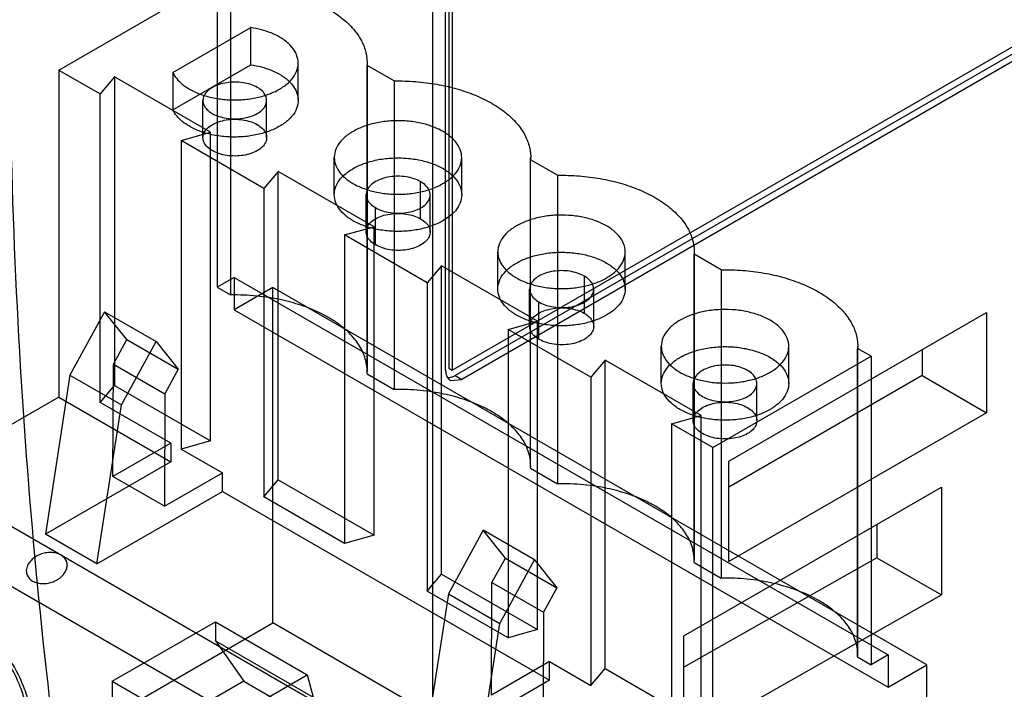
# Model space of a CAD drawing. Header units: millimetres. Extents: x 16 to 123, y 30 to 165.
# Tile 5 of 9: x 84 to 106, y 53 to 68. Entities that reach past the tile are written whole.
import ezdxf

# ---------------------------------------------------------------- set-up
doc = ezdxf.new("R2010")
doc.units = ezdxf.units.MM
doc.header["$LTSCALE"] = 12.643007
doc.layers.get('0').update_dxf_attribs({"linetype": 'CONTINUOUS'})
doc.layers.add('INTFCLR_37563', color=7, linetype='CONTINUOUS')

msp = doc.modelspace()

# ---------------------------------------------------------------- linework, layer by layer
at = {"color": 7, "linetype": 'Continuous'}
for p, q in [((93.096, 31.482), (93.096, 109.867)), ((93.45, 92.468), (93.45, 59.937)), ((93.521, 92.557), (93.521, 59.897)), ((93.379, 59.897), (93.379, 92.23)), ((93.521, 59.897), (113.319, 71.327)), ((113.107, 71.042), (93.591, 59.774)), ((113.249, 70.96), (93.733, 59.692)), ((99.602, 57.896), (105.258, 61.162)), ((105.258, 61.162), (105.258, 58.957)), ((103.844, 60.346), (103.844, 59.774)), ((93.45, 59.937), (93.521, 59.897)), ((93.591, 59.774), (93.733, 59.692)), ((103.844, 59.774), (99.602, 57.324)), ((103.844, 59.774), (105.258, 58.957)), ((93.483, 59.668), (93.733, 59.692)), ((105.258, 58.957), (99.602, 55.691)), ((99.602, 55.691), (99.602, 57.896)), ((98.612, 54.059), (104.269, 57.324)), ((104.269, 57.324), (104.269, 54.957)), ((102.854, 56.508), (102.854, 55.773)), ((102.854, 55.773), (98.612, 53.366)), ((102.854, 55.773), (104.269, 54.957)), ((98.612, 51.748), (104.269, 54.957)), ((98.612, 51.748), (98.612, 54.059))]:
    msp.add_line(p, q, dxfattribs=at)
for points, knots in [([(85.317, 48.016), (84.798, 51.327), (84.031, 58.148), (83.792, 65.005), (83.792, 68.508)], [0, 0, 0, 0, 0.488975, 1, 1, 1, 1]), ([(93.379, 59.897), (93.379, 59.891), (93.38, 59.868), (93.382, 59.845), (93.385, 59.829)], [0, 0, 0, 0, 0.258183, 1, 1, 1, 1]), ([(93.385, 59.829), (93.39, 59.795), (93.41, 59.731), (93.457, 59.683), (93.483, 59.668)], [0, 0, 0, 0, 0.536131, 1, 1, 1, 1]), ([(93.53, 59.745), (93.524, 59.743), (93.503, 59.735), (93.48, 59.73), (93.464, 59.728)], [0, 0, 0, 0, 0.260569, 1, 1, 1, 1]), ([(93.591, 59.774), (93.586, 59.771), (93.566, 59.76), (93.546, 59.751), (93.53, 59.745)], [0, 0, 0, 0, 0.258183, 1, 1, 1, 1])]:
    msp.add_open_spline(points, degree=3, knots=knots, dxfattribs=at)
msp.add_open_spline([(93.464, 59.728), (93.452, 59.726), (93.441, 59.726), (93.429, 59.726)], degree=3, dxfattribs=at)
at = {"layer": 'INTFCLR_37563', "color": 7, "linetype": 'Continuous'}
for p, q in [((84.883, 66.487), (88.358, 68.494)), ((88.358, 68.494), (88.358, 61.717)), ((88.655, 68.323), (88.655, 61.546)), ((87.388, 66.431), (89.103, 67.421)), ((89.103, 66.605), (89.103, 67.421)), ((90.14, 65.824), (90.14, 66.64)), ((91.655, 66.64), (91.655, 59.863)), ((84.883, 66.487), (85.792, 65.963)), ((84.883, 66.487), (84.883, 59.302)), ((87.388, 65.615), (89.103, 66.605)), ((87.388, 66.431), (87.388, 65.615)), ((92.247, 66.249), (91.654, 66.591)), ((91.654, 59.814), (91.654, 66.591)), ((86.106, 66.336), (85.792, 65.963)), ((88.214, 65.12), (86.106, 66.336)), ((86.106, 66.336), (86.106, 59.559)), ((92.247, 66.249), (92.247, 59.472)), ((85.792, 59.186), (85.792, 65.963)), ((88.047, 65.003), (88.047, 65.82)), ((89.447, 65.003), (89.447, 65.82)), ((88.252, 65.534), (88.245, 65.538)), ((87.567, 64.938), (88.214, 65.12)), ((88.214, 58.343), (88.214, 65.12)), ((89.384, 63.889), (87.567, 64.938)), ((87.567, 64.938), (87.567, 58.161)), ((90.932, 63.75), (90.932, 64.566)), ((93.732, 63.75), (93.732, 64.566)), ((95.839, 64.175), (95.246, 64.517)), ((95.246, 57.74), (95.246, 64.517)), ((95.247, 57.79), (95.247, 64.566)), ((89.698, 64.262), (89.384, 63.889)), ((91.806, 63.046), (89.698, 64.262)), ((89.698, 57.485), (89.698, 64.262)), ((92.826, 64.037), (92.834, 64.032)), ((92.827, 63.219), (92.827, 64.036)), ((95.839, 64.175), (95.839, 57.398)), ((89.384, 63.889), (89.384, 57.112)), ((91.632, 62.933), (91.632, 63.75)), ((93.04, 62.929), (93.04, 63.746)), ((91.845, 63.46), (91.836, 63.465)), ((91.837, 62.648), (91.837, 63.464)), ((91.159, 62.864), (91.806, 63.046)), ((91.806, 56.269), (91.806, 63.046)), ((92.976, 61.815), (91.159, 62.864)), ((91.159, 62.864), (91.159, 56.087)), ((94.525, 61.676), (94.525, 62.493)), ((97.325, 61.676), (97.325, 62.493)), ((99.431, 62.101), (98.838, 62.443)), ((98.838, 55.666), (98.838, 62.443)), ((98.84, 62.493), (98.84, 55.716)), ((93.291, 62.188), (92.976, 61.815)), ((95.398, 60.972), (93.291, 62.188)), ((93.291, 55.412), (93.291, 62.188)), ((99.431, 62.101), (99.431, 55.324)), ((88.733, 61.933), (88.358, 61.717)), ((88.733, 61.933), (103.102, 53.638)), ((88.733, 61.933), (88.733, 61.223)), ((96.418, 61.963), (96.427, 61.958)), ((96.419, 61.962), (96.419, 61.146)), ((88.358, 61.717), (88.655, 61.546)), ((89.582, 61.713), (88.733, 61.223)), ((103.95, 53.417), (89.582, 61.713)), ((89.582, 54.34), (89.582, 61.713)), ((92.976, 61.815), (92.976, 55.038)), ((95.225, 60.86), (95.225, 61.676)), ((96.632, 60.856), (96.632, 61.672)), ((88.733, 61.223), (103.102, 52.927)), ((95.437, 61.386), (95.428, 61.391)), ((95.429, 60.574), (95.429, 61.391)), ((85.887, 61.178), (85.123, 59.783)), ((85.887, 61.178), (87.019, 60.525)), ((86.375, 60.566), (85.887, 61.178)), ((94.751, 60.79), (95.398, 60.972)), ((96.568, 59.741), (94.751, 60.79)), ((94.751, 60.79), (94.751, 54.013)), ((95.398, 54.195), (95.398, 60.972)), ((86.08, 60.027), (86.375, 60.566)), ((86.375, 60.566), (87.507, 59.913)), ((86.255, 59.13), (87.019, 60.525)), ((87.019, 60.525), (87.507, 59.913)), ((98.117, 59.602), (98.117, 60.419)), ((100.917, 59.602), (100.917, 60.419)), ((102.727, 60.198), (102.43, 60.369)), ((102.43, 53.593), (102.43, 60.369)), ((102.432, 53.642), (102.432, 60.419)), ((99.252, 58.192), (102.727, 60.198)), ((102.727, 60.198), (102.727, 53.421)), ((86.071, 57.555), (86.08, 60.027)), ((86.08, 60.027), (87.212, 59.374)), ((96.883, 60.115), (96.568, 59.741)), ((98.99, 58.898), (96.883, 60.115)), ((96.883, 53.338), (96.883, 60.115)), ((85.123, 59.783), (84.586, 56.289)), ((85.123, 59.783), (86.255, 59.13)), ((87.507, 59.913), (87.212, 59.374)), ((91.654, 59.814), (92.247, 59.472)), ((96.568, 59.741), (96.568, 52.964)), ((85.792, 59.186), (86.106, 59.559)), ((86.106, 59.559), (88.214, 58.343)), ((98.817, 58.786), (98.817, 59.602)), ((100.217, 58.786), (100.217, 59.602)), ((84.883, 59.302), (81.901, 57.58)), ((84.883, 59.302), (87.344, 57.881)), ((87.212, 59.374), (87.203, 56.902)), ((85.717, 55.636), (86.255, 59.13)), ((87.344, 58.29), (85.792, 59.186)), ((98.343, 58.716), (98.99, 58.898)), ((98.99, 52.121), (98.99, 58.898)), ((99.252, 58.192), (98.343, 58.716)), ((98.343, 58.716), (98.343, 51.939)), ((87.344, 58.29), (86.071, 57.555)), ((87.344, 58.29), (87.344, 57.881)), ((88.214, 58.343), (87.567, 58.161)), ((99.252, 51.007), (99.252, 58.192)), ((87.567, 58.161), (88.475, 57.636)), ((87.344, 57.881), (84.586, 56.289)), ((81.901, 57.58), (96.269, 49.285)), ((87.203, 56.902), (86.071, 57.555)), ((87.203, 56.902), (88.475, 57.636)), ((88.475, 57.228), (88.475, 57.636)), ((95.246, 57.74), (95.839, 57.398)), ((89.384, 57.112), (89.698, 57.485)), ((89.698, 57.485), (91.806, 56.269)), ((85.717, 55.636), (88.475, 57.228)), ((88.475, 57.228), (95.659, 53.08)), ((91.159, 56.087), (89.384, 57.112)), ((81.026, 56.773), (95.394, 48.477)), ((85.717, 55.636), (84.586, 56.289)), ((91.806, 56.269), (91.159, 56.087)), ((94.203, 56.377), (93.439, 54.982)), ((95.334, 55.724), (94.203, 56.377)), ((94.691, 55.765), (94.203, 56.377)), ((94.396, 55.226), (94.691, 55.765)), ((94.57, 54.329), (95.334, 55.724)), ((94.691, 55.765), (95.822, 55.112)), ((95.334, 55.724), (95.822, 55.112)), ((98.838, 55.666), (99.431, 55.324)), ((92.976, 55.038), (93.291, 55.412)), ((93.291, 55.412), (95.398, 54.195)), ((94.387, 52.754), (94.396, 55.226)), ((94.396, 55.226), (95.527, 54.573)), ((93.439, 54.982), (92.901, 51.488)), ((94.751, 54.013), (92.976, 55.038)), ((93.439, 54.982), (94.57, 54.329)), ((95.822, 55.112), (95.527, 54.573)), ((95.527, 54.573), (95.518, 52.101)), ((78.975, 48.216), (89.582, 54.34)), ((86.057, 53.06), (88.32, 54.366)), ((88.32, 54.366), (90.335, 53.203)), ((88.32, 54.366), (88.32, 53.95)), ((103.95, 46.044), (89.582, 54.34)), ((94.033, 50.835), (94.57, 54.329)), ((95.398, 54.195), (94.751, 54.013)), ((88.32, 53.95), (90.466, 52.711)), ((88.32, 53.95), (88.944, 53.061)), ((95.659, 53.489), (94.387, 52.754)), ((95.659, 53.489), (96.568, 52.964)), ((95.659, 53.08), (95.659, 53.489)), ((102.43, 53.593), (102.727, 53.421)), ((103.102, 53.638), (102.727, 53.421)), ((103.102, 53.638), (103.102, 52.927)), ((96.568, 52.964), (96.883, 53.338)), ((96.883, 53.338), (98.99, 52.121)), ((103.102, 52.927), (103.95, 53.417)), ((103.95, 46.044), (103.95, 53.417)), ((88.944, 53.061), (84.183, 50.312)), ((86.057, 53.06), (88.072, 51.896)), ((86.057, 53.06), (86.057, 52.643)), ((88.072, 51.896), (90.335, 53.203)), ((88.944, 53.061), (91.484, 51.595)), ((90.335, 53.203), (90.466, 52.711)), ((95.659, 53.08), (92.901, 51.488))]:
    msp.add_line(p, q, dxfattribs=at)
for centre, radius, start, end in [((88.909, 64.712), 0.666, 60.0015, 60.7061), ((92.49, 62.619), 0.689, 60.0062, 60.7718), ((92.192, 63.245), 0.694, 239.1768, 239.9853), ((96.082, 60.545), 0.689, 60.0062, 60.7718), ((95.784, 61.171), 0.694, 239.1768, 239.9853)]:
    msp.add_arc(centre, radius, start, end, dxfattribs=at)
for points, knots in [([(90.802, 67.83), (90.909, 67.769), (91.106, 67.636), (91.355, 67.402), (91.535, 67.145), (91.641, 66.872), (91.659, 66.683), (91.654, 66.591)], [0, 0, 0, 0, 0.235018, 0.449497, 0.645071, 0.826169, 1, 1, 1, 1]), ([(89.73, 67.212), (89.67, 67.247), (89.54, 67.309), (89.329, 67.378), (89.18, 67.409), (89.103, 67.421)], [0, 0, 0, 0, 0.312441, 0.647546, 1, 1, 1, 1]), ([(87.75, 66.069), (87.828, 66.024), (88.001, 65.946), (88.282, 65.87), (88.584, 65.83), (88.894, 65.83), (89.196, 65.869), (89.478, 65.945), (89.724, 66.056), (89.923, 66.195), (90.066, 66.359), (90.142, 66.542), (90.144, 66.734), (90.068, 66.918), (89.926, 67.083), (89.8, 67.171), (89.73, 67.212)], [0, 0, 0, 0, 0.076617, 0.159823, 0.247172, 0.335442, 0.422874, 0.506212, 0.582813, 0.651263, 0.711523, 0.765362, 0.816537, 0.870591, 0.93121, 1, 1, 1, 1]), ([(87.388, 66.431), (87.41, 66.384), (87.47, 66.291), (87.595, 66.169), (87.695, 66.101), (87.75, 66.069)], [0, 0, 0, 0, 0.301274, 0.633473, 1, 1, 1, 1]), ([(89.103, 66.605), (89.18, 66.593), (89.329, 66.562), (89.54, 66.492), (89.67, 66.43), (89.73, 66.395)], [0, 0, 0, 0, 0.352454, 0.687559, 1, 1, 1, 1]), ([(89.73, 66.395), (89.8, 66.355), (89.925, 66.267), (90.067, 66.103), (90.143, 65.92), (90.143, 65.729), (90.068, 65.546), (89.926, 65.382), (89.728, 65.242), (89.483, 65.131), (89.203, 65.054), (88.9, 65.014), (88.589, 65.014), (88.285, 65.052), (88.002, 65.129), (87.829, 65.207), (87.75, 65.252)], [0, 0, 0, 0, 0.068513, 0.128776, 0.18254, 0.233502, 0.287255, 0.347514, 0.415885, 0.492259, 0.575267, 0.662601, 0.751239, 0.839213, 0.923037, 1, 1, 1, 1]), ([(89.242, 66.106), (89.197, 66.132), (89.094, 66.176), (88.927, 66.215), (88.749, 66.228), (88.571, 66.215), (88.404, 66.177), (88.259, 66.115), (88.145, 66.034), (88.068, 65.936), (88.039, 65.825), (88.063, 65.713), (88.136, 65.613), (88.206, 65.562), (88.245, 65.538)], [0, 0, 0, 0, 0.090432, 0.189204, 0.292407, 0.395509, 0.494006, 0.584074, 0.663297, 0.73166, 0.792708, 0.853467, 0.921225, 1, 1, 1, 1]), ([(92.247, 66.249), (92.405, 66.251), (92.719, 66.242), (93.181, 66.184), (93.62, 66.084), (94.027, 65.945), (94.277, 65.824), (94.394, 65.757)], [0, 0, 0, 0, 0.212856, 0.422658, 0.625818, 0.819129, 1, 1, 1, 1]), ([(88.252, 65.534), (88.298, 65.507), (88.401, 65.463), (88.569, 65.424), (88.747, 65.411), (88.926, 65.424), (89.093, 65.463), (89.237, 65.525), (89.351, 65.607), (89.427, 65.705), (89.456, 65.817), (89.43, 65.93), (89.354, 66.031), (89.283, 66.082), (89.242, 66.106)], [0, 0, 0, 0, 0.090309, 0.189108, 0.292129, 0.394497, 0.492748, 0.582447, 0.661235, 0.729358, 0.790319, 0.851681, 0.920471, 1, 1, 1, 1]), ([(94.394, 65.757), (94.501, 65.695), (94.698, 65.562), (94.947, 65.328), (95.127, 65.071), (95.233, 64.798), (95.251, 64.609), (95.246, 64.517)], [0, 0, 0, 0, 0.235018, 0.449497, 0.645071, 0.826169, 1, 1, 1, 1]), ([(87.75, 65.252), (87.695, 65.284), (87.595, 65.352), (87.47, 65.474), (87.41, 65.567), (87.388, 65.615)], [0, 0, 0, 0, 0.366527, 0.698726, 1, 1, 1, 1]), ([(88.252, 64.717), (88.212, 64.741), (88.141, 64.792), (88.066, 64.891), (88.039, 65.002), (88.065, 65.114), (88.139, 65.213), (88.252, 65.295), (88.395, 65.358), (88.561, 65.397), (88.739, 65.412), (88.918, 65.4), (89.086, 65.362), (89.189, 65.319), (89.235, 65.293)], [0, 0, 0, 0, 0.079404, 0.147691, 0.208659, 0.269483, 0.337313, 0.415912, 0.505432, 0.603563, 0.706538, 0.809871, 0.909013, 1, 1, 1, 1]), ([(93.322, 65.138), (93.244, 65.183), (93.072, 65.261), (92.791, 65.337), (92.489, 65.376), (92.179, 65.377), (91.876, 65.338), (91.595, 65.261), (91.349, 65.151), (91.15, 65.012), (91.007, 64.848), (90.93, 64.665), (90.929, 64.473), (91.005, 64.289), (91.147, 64.124), (91.273, 64.035), (91.342, 63.995)], [0, 0, 0, 0, 0.076617, 0.159823, 0.247172, 0.335442, 0.422874, 0.506212, 0.582813, 0.651263, 0.711523, 0.765362, 0.816537, 0.870591, 0.93121, 1, 1, 1, 1]), ([(89.242, 65.289), (89.283, 65.266), (89.354, 65.214), (89.429, 65.115), (89.456, 65.003), (89.429, 64.892), (89.354, 64.793), (89.241, 64.711), (89.097, 64.648), (88.931, 64.609), (88.752, 64.595), (88.571, 64.607), (88.402, 64.646), (88.298, 64.691), (88.252, 64.717)], [0, 0, 0, 0, 0.079261, 0.147486, 0.208296, 0.26873, 0.33652, 0.415022, 0.504341, 0.602434, 0.705438, 0.809555, 0.909345, 1, 1, 1, 1]), ([(91.342, 63.995), (91.42, 63.95), (91.593, 63.872), (91.874, 63.796), (92.176, 63.757), (92.486, 63.756), (92.789, 63.795), (93.07, 63.872), (93.316, 63.982), (93.515, 64.121), (93.658, 64.285), (93.735, 64.468), (93.736, 64.66), (93.66, 64.844), (93.518, 65.009), (93.392, 65.098), (93.322, 65.138)], [0, 0, 0, 0, 0.076617, 0.159823, 0.247172, 0.335442, 0.422874, 0.506212, 0.582813, 0.651263, 0.711523, 0.765362, 0.816537, 0.870591, 0.93121, 1, 1, 1, 1]), ([(91.342, 63.178), (91.273, 63.219), (91.148, 63.306), (91.006, 63.471), (90.93, 63.654), (90.93, 63.845), (91.005, 64.028), (91.147, 64.192), (91.345, 64.332), (91.59, 64.443), (91.87, 64.52), (92.173, 64.56), (92.483, 64.56), (92.788, 64.521), (93.071, 64.445), (93.244, 64.367), (93.322, 64.322)], [0, 0, 0, 0, 0.068513, 0.128776, 0.18254, 0.233502, 0.287255, 0.347514, 0.415885, 0.492259, 0.575267, 0.662601, 0.751239, 0.839213, 0.923037, 1, 1, 1, 1]), ([(93.322, 64.322), (93.392, 64.281), (93.517, 64.193), (93.659, 64.029), (93.735, 63.846), (93.735, 63.655), (93.66, 63.472), (93.518, 63.308), (93.32, 63.168), (93.075, 63.057), (92.795, 62.98), (92.492, 62.94), (92.181, 62.94), (91.877, 62.979), (91.594, 63.055), (91.421, 63.133), (91.342, 63.178)], [0, 0, 0, 0, 0.068513, 0.128776, 0.18254, 0.233502, 0.287255, 0.347514, 0.415885, 0.492259, 0.575267, 0.662601, 0.751239, 0.839213, 0.923037, 1, 1, 1, 1]), ([(92.826, 64.037), (92.78, 64.063), (92.677, 64.107), (92.51, 64.146), (92.331, 64.159), (92.152, 64.145), (91.985, 64.106), (91.84, 64.044), (91.727, 63.962), (91.651, 63.863), (91.624, 63.751), (91.651, 63.639), (91.725, 63.54), (91.796, 63.488), (91.836, 63.465)], [0, 0, 0, 0, 0.090199, 0.18912, 0.292429, 0.395556, 0.493969, 0.583839, 0.662781, 0.730872, 0.791811, 0.852759, 0.920975, 1, 1, 1, 1]), ([(91.845, 63.46), (91.89, 63.434), (91.993, 63.389), (92.161, 63.35), (92.34, 63.337), (92.518, 63.351), (92.685, 63.389), (92.83, 63.451), (92.944, 63.533), (93.02, 63.631), (93.048, 63.743), (93.022, 63.856), (92.946, 63.957), (92.875, 64.008), (92.834, 64.032)], [0, 0, 0, 0, 0.090309, 0.189108, 0.292129, 0.394497, 0.492748, 0.582447, 0.661235, 0.729358, 0.790319, 0.851681, 0.920471, 1, 1, 1, 1]), ([(95.839, 64.175), (95.997, 64.178), (96.311, 64.168), (96.773, 64.11), (97.213, 64.011), (97.619, 63.871), (97.87, 63.75), (97.986, 63.683)], [0, 0, 0, 0, 0.212856, 0.422658, 0.625818, 0.819129, 1, 1, 1, 1]), ([(97.986, 63.683), (98.093, 63.621), (98.291, 63.488), (98.539, 63.254), (98.719, 62.997), (98.825, 62.724), (98.843, 62.535), (98.838, 62.443)], [0, 0, 0, 0, 0.235018, 0.449497, 0.645071, 0.826169, 1, 1, 1, 1]), ([(91.836, 62.649), (91.796, 62.672), (91.725, 62.723), (91.65, 62.823), (91.624, 62.935), (91.652, 63.046), (91.727, 63.145), (91.841, 63.227), (91.985, 63.29), (92.152, 63.329), (92.331, 63.342), (92.51, 63.329), (92.678, 63.29), (92.781, 63.246), (92.826, 63.22)], [0, 0, 0, 0, 0.079022, 0.147226, 0.208164, 0.269102, 0.337201, 0.416157, 0.506042, 0.604464, 0.707592, 0.81089, 0.909786, 1, 1, 1, 1]), ([(92.834, 63.215), (92.875, 63.192), (92.946, 63.141), (93.021, 63.041), (93.048, 62.929), (93.021, 62.818), (92.946, 62.719), (92.834, 62.637), (92.689, 62.574), (92.523, 62.535), (92.344, 62.521), (92.163, 62.534), (91.994, 62.573), (91.891, 62.617), (91.845, 62.644)], [0, 0, 0, 0, 0.079261, 0.147486, 0.208296, 0.26873, 0.33652, 0.415022, 0.504341, 0.602434, 0.705438, 0.809555, 0.909345, 1, 1, 1, 1]), ([(96.914, 63.064), (96.837, 63.109), (96.664, 63.187), (96.383, 63.263), (96.081, 63.302), (95.771, 63.303), (95.468, 63.264), (95.187, 63.187), (94.941, 63.077), (94.742, 62.938), (94.599, 62.774), (94.522, 62.591), (94.521, 62.399), (94.597, 62.215), (94.739, 62.05), (94.865, 61.961), (94.935, 61.921)], [0, 0, 0, 0, 0.076617, 0.159823, 0.247172, 0.335442, 0.422874, 0.506212, 0.582813, 0.651263, 0.711523, 0.765362, 0.816537, 0.870591, 0.93121, 1, 1, 1, 1]), ([(94.935, 61.921), (95.013, 61.876), (95.185, 61.799), (95.466, 61.722), (95.768, 61.683), (96.078, 61.683), (96.381, 61.721), (96.662, 61.798), (96.908, 61.908), (97.107, 62.047), (97.25, 62.211), (97.327, 62.394), (97.328, 62.586), (97.252, 62.77), (97.11, 62.935), (96.984, 63.024), (96.914, 63.064)], [0, 0, 0, 0, 0.076617, 0.159823, 0.247172, 0.335442, 0.422874, 0.506212, 0.582813, 0.651263, 0.711523, 0.765362, 0.816537, 0.870591, 0.93121, 1, 1, 1, 1]), ([(94.935, 61.105), (94.865, 61.145), (94.74, 61.233), (94.598, 61.397), (94.522, 61.58), (94.522, 61.771), (94.597, 61.954), (94.739, 62.118), (94.937, 62.258), (95.182, 62.369), (95.462, 62.446), (95.765, 62.486), (96.076, 62.486), (96.38, 62.448), (96.663, 62.371), (96.836, 62.293), (96.914, 62.248)], [0, 0, 0, 0, 0.068513, 0.128776, 0.18254, 0.233502, 0.287255, 0.347514, 0.415885, 0.492259, 0.575267, 0.662601, 0.751239, 0.839213, 0.923037, 1, 1, 1, 1]), ([(96.914, 62.248), (96.984, 62.207), (97.109, 62.12), (97.251, 61.955), (97.327, 61.773), (97.327, 61.581), (97.252, 61.398), (97.11, 61.234), (96.912, 61.094), (96.667, 60.983), (96.387, 60.906), (96.084, 60.866), (95.774, 60.866), (95.469, 60.905), (95.186, 60.981), (95.013, 61.059), (94.935, 61.105)], [0, 0, 0, 0, 0.068513, 0.128776, 0.18254, 0.233502, 0.287255, 0.347514, 0.415885, 0.492259, 0.575267, 0.662601, 0.751239, 0.839213, 0.923037, 1, 1, 1, 1]), ([(96.418, 61.963), (96.372, 61.989), (96.27, 62.033), (96.102, 62.072), (95.923, 62.085), (95.744, 62.071), (95.577, 62.032), (95.433, 61.97), (95.319, 61.888), (95.244, 61.789), (95.216, 61.677), (95.243, 61.565), (95.318, 61.466), (95.388, 61.414), (95.428, 61.391)], [0, 0, 0, 0, 0.090199, 0.18912, 0.292429, 0.395556, 0.493969, 0.583839, 0.662781, 0.730872, 0.791811, 0.852759, 0.920975, 1, 1, 1, 1]), ([(99.431, 62.101), (99.589, 62.104), (99.903, 62.094), (100.365, 62.037), (100.805, 61.937), (101.211, 61.797), (101.462, 61.676), (101.578, 61.609)], [0, 0, 0, 0, 0.212856, 0.422658, 0.625818, 0.819129, 1, 1, 1, 1]), ([(95.437, 61.386), (95.483, 61.36), (95.585, 61.316), (95.753, 61.277), (95.932, 61.263), (96.11, 61.277), (96.277, 61.315), (96.422, 61.377), (96.536, 61.459), (96.612, 61.557), (96.64, 61.669), (96.614, 61.783), (96.538, 61.883), (96.467, 61.934), (96.427, 61.958)], [0, 0, 0, 0, 0.090309, 0.189108, 0.292129, 0.394497, 0.492748, 0.582447, 0.661235, 0.729358, 0.790319, 0.851681, 0.920471, 1, 1, 1, 1]), ([(89.505, 61.487), (89.413, 61.502), (89.225, 61.526), (88.941, 61.545), (88.75, 61.547), (88.655, 61.546)], [0, 0, 0, 0, 0.330398, 0.664447, 1, 1, 1, 1]), ([(90.802, 61.053), (90.678, 61.125), (90.409, 61.253), (89.974, 61.397), (89.665, 61.462), (89.505, 61.487)], [0, 0, 0, 0, 0.312529, 0.647605, 1, 1, 1, 1]), ([(101.578, 61.609), (101.685, 61.547), (101.883, 61.415), (102.131, 61.18), (102.311, 60.923), (102.418, 60.65), (102.435, 60.461), (102.43, 60.369)], [0, 0, 0, 0, 0.235018, 0.449497, 0.645071, 0.826169, 1, 1, 1, 1]), ([(95.428, 60.575), (95.388, 60.598), (95.317, 60.649), (95.243, 60.749), (95.216, 60.861), (95.244, 60.973), (95.319, 61.071), (95.433, 61.154), (95.578, 61.216), (95.745, 61.255), (95.923, 61.268), (96.103, 61.255), (96.27, 61.216), (96.373, 61.172), (96.419, 61.146)], [0, 0, 0, 0, 0.079022, 0.147226, 0.208164, 0.269102, 0.337201, 0.416157, 0.506042, 0.604464, 0.707592, 0.81089, 0.909786, 1, 1, 1, 1]), ([(100.507, 60.99), (100.429, 61.035), (100.256, 61.113), (99.975, 61.189), (99.673, 61.229), (99.363, 61.229), (99.061, 61.19), (98.779, 61.114), (98.533, 61.003), (98.334, 60.864), (98.191, 60.7), (98.115, 60.517), (98.113, 60.326), (98.189, 60.141), (98.331, 59.976), (98.457, 59.888), (98.527, 59.847)], [0, 0, 0, 0, 0.076617, 0.159823, 0.247172, 0.335442, 0.422874, 0.506212, 0.582813, 0.651263, 0.711523, 0.765362, 0.816537, 0.870591, 0.93121, 1, 1, 1, 1]), ([(91.553, 60.305), (91.507, 60.403), (91.382, 60.595), (91.124, 60.847), (90.915, 60.988), (90.802, 61.053)], [0, 0, 0, 0, 0.301474, 0.633709, 1, 1, 1, 1]), ([(96.427, 61.141), (96.467, 61.118), (96.538, 61.067), (96.613, 60.967), (96.64, 60.855), (96.613, 60.744), (96.539, 60.645), (96.426, 60.563), (96.282, 60.5), (96.115, 60.461), (95.936, 60.447), (95.755, 60.46), (95.586, 60.499), (95.483, 60.543), (95.437, 60.57)], [0, 0, 0, 0, 0.079261, 0.147486, 0.208296, 0.26873, 0.33652, 0.415022, 0.504341, 0.602434, 0.705438, 0.809555, 0.909345, 1, 1, 1, 1]), ([(98.527, 59.847), (98.605, 59.802), (98.777, 59.725), (99.058, 59.648), (99.36, 59.609), (99.67, 59.609), (99.973, 59.648), (100.254, 59.724), (100.5, 59.834), (100.699, 59.974), (100.842, 60.137), (100.919, 60.32), (100.92, 60.512), (100.845, 60.696), (100.702, 60.862), (100.577, 60.95), (100.507, 60.99)], [0, 0, 0, 0, 0.076617, 0.159823, 0.247172, 0.335442, 0.422874, 0.506212, 0.582813, 0.651263, 0.711523, 0.765362, 0.816537, 0.870591, 0.93121, 1, 1, 1, 1]), ([(98.527, 59.031), (98.457, 59.071), (98.332, 59.159), (98.19, 59.323), (98.114, 59.506), (98.114, 59.697), (98.189, 59.88), (98.331, 60.044), (98.529, 60.184), (98.774, 60.295), (99.054, 60.372), (99.357, 60.412), (99.668, 60.413), (99.972, 60.374), (100.255, 60.297), (100.428, 60.219), (100.507, 60.174)], [0, 0, 0, 0, 0.068513, 0.128776, 0.18254, 0.233502, 0.287255, 0.347514, 0.415885, 0.492259, 0.575267, 0.662601, 0.751239, 0.839213, 0.923037, 1, 1, 1, 1]), ([(91.654, 59.814), (91.657, 59.869), (91.653, 59.981), (91.619, 60.147), (91.578, 60.253), (91.553, 60.305)], [0, 0, 0, 0, 0.326998, 0.658387, 1, 1, 1, 1]), ([(100.507, 60.174), (100.576, 60.134), (100.701, 60.046), (100.843, 59.882), (100.919, 59.699), (100.92, 59.508), (100.844, 59.324), (100.703, 59.16), (100.504, 59.02), (100.259, 58.909), (99.979, 58.832), (99.677, 58.793), (99.366, 58.792), (99.061, 58.831), (98.778, 58.908), (98.605, 58.986), (98.527, 59.031)], [0, 0, 0, 0, 0.068513, 0.128776, 0.18254, 0.233502, 0.287255, 0.347514, 0.415885, 0.492259, 0.575267, 0.662601, 0.751239, 0.839213, 0.923037, 1, 1, 1, 1]), ([(100.012, 59.888), (99.966, 59.915), (99.863, 59.959), (99.695, 59.998), (99.517, 60.011), (99.338, 59.998), (99.172, 59.959), (99.027, 59.897), (98.913, 59.815), (98.837, 59.717), (98.808, 59.605), (98.834, 59.492), (98.91, 59.391), (98.981, 59.34), (99.022, 59.316)], [0, 0, 0, 0, 0.090309, 0.189108, 0.292129, 0.394497, 0.492748, 0.582447, 0.661235, 0.729358, 0.790319, 0.851681, 0.920471, 1, 1, 1, 1]), ([(99.022, 59.316), (99.068, 59.29), (99.17, 59.246), (99.338, 59.207), (99.517, 59.194), (99.695, 59.207), (99.862, 59.246), (100.007, 59.307), (100.121, 59.389), (100.197, 59.488), (100.226, 59.6), (100.199, 59.713), (100.123, 59.813), (100.052, 59.865), (100.012, 59.888)], [0, 0, 0, 0, 0.090309, 0.189108, 0.292129, 0.394497, 0.492748, 0.582447, 0.661235, 0.729358, 0.790319, 0.851681, 0.920471, 1, 1, 1, 1]), ([(93.098, 59.413), (93.005, 59.428), (92.817, 59.452), (92.533, 59.471), (92.343, 59.473), (92.247, 59.472)], [0, 0, 0, 0, 0.330398, 0.664447, 1, 1, 1, 1]), ([(94.394, 58.98), (94.27, 59.051), (94.001, 59.18), (93.566, 59.324), (93.257, 59.388), (93.098, 59.413)], [0, 0, 0, 0, 0.312529, 0.647605, 1, 1, 1, 1]), ([(99.022, 58.5), (98.981, 58.523), (98.91, 58.575), (98.835, 58.674), (98.808, 58.786), (98.835, 58.897), (98.91, 58.996), (99.023, 59.078), (99.167, 59.141), (99.333, 59.18), (99.513, 59.194), (99.693, 59.182), (99.862, 59.143), (99.966, 59.098), (100.012, 59.072)], [0, 0, 0, 0, 0.079261, 0.147486, 0.208296, 0.26873, 0.33652, 0.415022, 0.504341, 0.602434, 0.705438, 0.809555, 0.909345, 1, 1, 1, 1]), ([(100.012, 59.072), (100.052, 59.048), (100.123, 58.997), (100.198, 58.898), (100.225, 58.786), (100.198, 58.674), (100.124, 58.575), (100.011, 58.493), (99.867, 58.431), (99.7, 58.391), (99.521, 58.377), (99.34, 58.39), (99.171, 58.429), (99.068, 58.473), (99.022, 58.5)], [0, 0, 0, 0, 0.079261, 0.147486, 0.208296, 0.26873, 0.33652, 0.415022, 0.504341, 0.602434, 0.705438, 0.809555, 0.909345, 1, 1, 1, 1]), ([(95.145, 58.231), (95.099, 58.329), (94.974, 58.521), (94.716, 58.773), (94.507, 58.914), (94.394, 58.98)], [0, 0, 0, 0, 0.301474, 0.633709, 1, 1, 1, 1]), ([(95.246, 57.74), (95.249, 57.795), (95.245, 57.907), (95.211, 58.073), (95.17, 58.179), (95.145, 58.231)], [0, 0, 0, 0, 0.326998, 0.658387, 1, 1, 1, 1]), ([(96.69, 57.34), (96.597, 57.354), (96.409, 57.378), (96.125, 57.397), (95.935, 57.4), (95.839, 57.398)], [0, 0, 0, 0, 0.330398, 0.664447, 1, 1, 1, 1]), ([(97.986, 56.906), (97.862, 56.977), (97.593, 57.106), (97.158, 57.25), (96.849, 57.315), (96.69, 57.34)], [0, 0, 0, 0, 0.312529, 0.647605, 1, 1, 1, 1]), ([(98.737, 56.157), (98.691, 56.255), (98.566, 56.448), (98.308, 56.699), (98.099, 56.84), (97.986, 56.906)], [0, 0, 0, 0, 0.301474, 0.633709, 1, 1, 1, 1]), ([(98.838, 55.666), (98.841, 55.721), (98.837, 55.833), (98.803, 55.999), (98.762, 56.105), (98.737, 56.157)], [0, 0, 0, 0, 0.326998, 0.658387, 1, 1, 1, 1]), ([(84.927, 55.833), (84.895, 55.85), (84.824, 55.878), (84.71, 55.892), (84.591, 55.882), (84.474, 55.849), (84.367, 55.795), (84.277, 55.724), (84.23, 55.665), (84.211, 55.634)], [0, 0, 0, 0, 0.135215, 0.277798, 0.425621, 0.575217, 0.723359, 0.86672, 1, 1, 1, 1]), ([(84.827, 55.279), (84.862, 55.298), (84.926, 55.34), (85.002, 55.421), (85.051, 55.51), (85.07, 55.603), (85.056, 55.694), (85.006, 55.776), (84.955, 55.816), (84.927, 55.833)], [0, 0, 0, 0, 0.169547, 0.327606, 0.4707, 0.601873, 0.72776, 0.857365, 1, 1, 1, 1]), ([(84.211, 55.634), (84.191, 55.598), (84.162, 55.525), (84.17, 55.41), (84.223, 55.319), (84.277, 55.276), (84.306, 55.26)], [0, 0, 0, 0, 0.285448, 0.535269, 0.769268, 1, 1, 1, 1]), ([(84.306, 55.26), (84.338, 55.241), (84.415, 55.212), (84.543, 55.199), (84.686, 55.217), (84.78, 55.255), (84.827, 55.279)], [0, 0, 0, 0, 0.20957, 0.445355, 0.70831, 1, 1, 1, 1]), ([(100.282, 55.266), (100.189, 55.28), (100.001, 55.304), (99.717, 55.323), (99.527, 55.326), (99.431, 55.324)], [0, 0, 0, 0, 0.330398, 0.664447, 1, 1, 1, 1]), ([(101.578, 54.832), (101.454, 54.903), (101.186, 55.032), (100.75, 55.176), (100.441, 55.241), (100.282, 55.266)], [0, 0, 0, 0, 0.312529, 0.647605, 1, 1, 1, 1]), ([(102.329, 54.084), (102.283, 54.181), (102.158, 54.374), (101.9, 54.625), (101.692, 54.766), (101.578, 54.832)], [0, 0, 0, 0, 0.301474, 0.633709, 1, 1, 1, 1]), ([(82.879, 54.463), (82.983, 54.403), (83.187, 54.258), (83.466, 53.99), (83.719, 53.673), (83.937, 53.321), (84.11, 52.947), (84.231, 52.569), (84.294, 52.201), (84.298, 51.86), (84.24, 51.559), (84.122, 51.307), (83.944, 51.121), (83.713, 51.014), (83.447, 50.993), (83.16, 51.055), (82.973, 51.143), (82.879, 51.197)], [0, 0, 0, 0, 0.071263, 0.148538, 0.229735, 0.31225, 0.39472, 0.474201, 0.548453, 0.616012, 0.676329, 0.729992, 0.779096, 0.826968, 0.878177, 0.935503, 1, 1, 1, 1]), ([(83.825, 51.192), (83.893, 51.231), (84.021, 51.342), (84.149, 51.573), (84.216, 51.858), (84.222, 52.182), (84.169, 52.535), (84.059, 52.9), (83.897, 53.262), (83.69, 53.605), (83.447, 53.914), (83.178, 54.175), (82.98, 54.316), (82.879, 54.374)], [0, 0, 0, 0, 0.062805, 0.130726, 0.207116, 0.293057, 0.387844, 0.489557, 0.595513, 0.702615, 0.80766, 0.907628, 1, 1, 1, 1]), ([(102.43, 53.593), (102.433, 53.648), (102.429, 53.759), (102.395, 53.925), (102.354, 54.031), (102.329, 54.084)], [0, 0, 0, 0, 0.326998, 0.658387, 1, 1, 1, 1])]:
    msp.add_open_spline(points, degree=3, knots=knots, dxfattribs=at)

doc.saveas('drawing.dxf')
